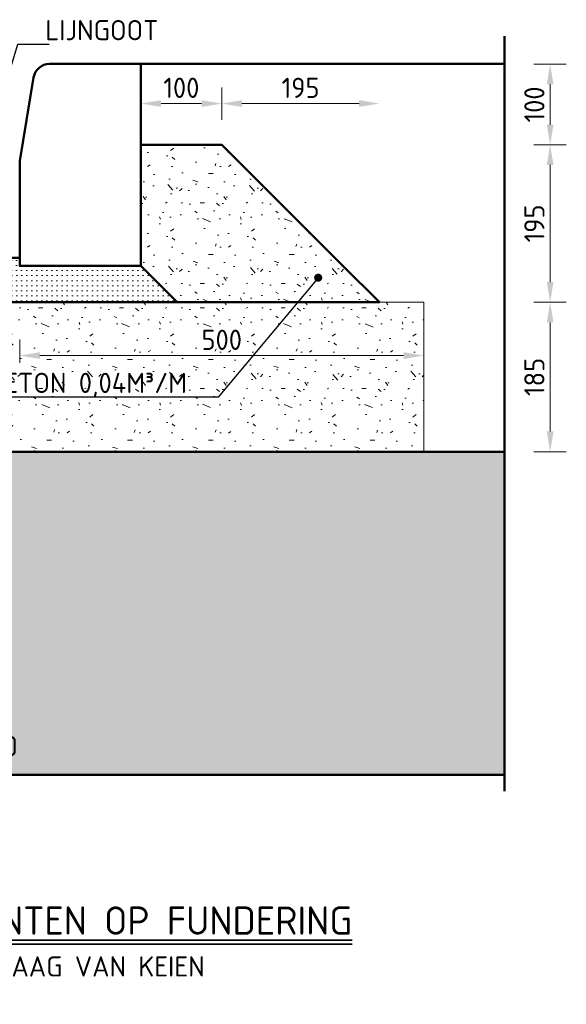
# Model space of a CAD drawing. Header units: metres. Extents: x 92403 to 95147, y 464428 to 465602.
# Tile 253 of 256: x 92608.473 to 92609.149, y 465104.414 to 465105.633. Entities that reach past the tile are written whole.
import ezdxf
from ezdxf import colors
from ezdxf.entities.mleader import LeaderData, LeaderLine
from ezdxf.math import Vec2, Vec3

# ---------------------------------------------------------------- set-up
doc = ezdxf.new("R2010")
doc.units = ezdxf.units.M
doc.linetypes.add('XX-PROJECTGRENS', pattern=[18, 12, -3, 0, -3])
doc.layers.get('0').update_dxf_attribs({"linetype": 'CONTINUOUS'})
doc.layers.get('Defpoints').update_dxf_attribs({"linetype": 'CONTINUOUS'})
for name, color, linetype, lineweight in [('N-WE-GW-GROND_ZAND_CUNETZAND-AD-10', 7, 'CONTINUOUS', 18), ('N-WE-GW-GROND_ZAND_CUNETZAND-WERK-T25', 7, 'CONTINUOUS', 25), ('N-WE-KG-PROJECTGRENS-GD', 7, 'XX-PROJECTGRENS', 50), ('N-WE-VH-KANTOPSLUITING_TROTTOIRBAND_130 150-GD', 210, 'CONTINUOUS', 50), ('N-WE-VH-VERHARDING_ASFALT-GD', 252, 'CONTINUOUS', 50), ('N-WE-VH-VERHARDING_ASFALT-T25', 7, 'CONTINUOUS', 25), ('N-WE-VH-VERHARDING_BETON-AD-10', 252, 'CONTINUOUS', 18), ('N-WE-VH-VERHARDING_BETON_SCHRAAL-GD', 252, 'CONTINUOUS', 50), ('N-WE-VH-VERHARDING_FUNDERING-AD', 252, 'CONTINUOUS', 18), ('N-WE-VH-VERHARDING_FUNDERING-AD-10', 252, 'CONTINUOUS', 18), ('N-WE-VH-VERHARDING_TEGEL-GD', 252, 'CONTINUOUS', 50), ('X-XX-AL-TEKENBLAD_TITELBLOK-T25', 7, 'CONTINUOUS', 25), ('X-XX-AL-TEKENBLAD_TITELBLOK-T35', 50, 'CONTINUOUS', 35), ('X-XX-AL-VERWIJZING_DETAIL-M', 7, 'CONTINUOUS', 18)]:
    doc.layers.add(name, color=color, linetype=linetype, lineweight=lineweight)
doc.styles.add('NLCS-ISO-ANNOTATIVE-T25', font='NLCS-ISO.ttf', dxfattribs={"height": 2.5})
doc.styles.add('NLCS-ISO-M10-T25', font='NLCS-ISO.ttf', dxfattribs={"height": 0.025})
doc.styles.add('NLCS-ISO-M10-T35', font='NLCS-ISO.ttf', dxfattribs={"height": 0.035})
doc.dimstyles.new('NLCS-M10-T25-PIJL_L2_H1', dxfattribs={"dimscale": 0.01, "dimtxt": 2.5, "dimasz": 2.5, "dimexe": 2, "dimexo": 2, "dimgap": 0.7, "dimtad": 1, "dimzin": 0, "dimdsep": 46, "dimtxsty": 'NLCS-ISO-M10-T25', "dimcen": 2.5, "dimdle": 2, "dimclrd": 256, "dimclre": 256, "dimclrt": 7, "dimadec": 1, "dimazin": 0, "dimtfac": 1, "dimtdec": 3, "dimtofl": 0, "dimtmove": 1, "dimatfit": 0, "dimfxl": 2, "dimfxlon": 1, "dimtfillclr": 256, "dimtolj": 1, "dimtzin": 0, "dimlwd": -1, "dimlwe": -1, "dimarcsym": 0})

# ---------------------------------------------------------------- blocks, each defined once
blk = doc.blocks.new('*D645')
at = {"layer": 'Defpoints', "color": 0, "transparency": 16777216}
for p in [(92608.91809352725, 465105.2832430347), (92609.12938281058, 465105.2832430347), (92608.97311423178, 465105.0982430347)]:
    blk.add_point(p, dxfattribs=at)
at = {"layer": 'X-XX-AL-VERWIJZING_DETAIL-M', "transparency": 16777216}
for p, q in [((92609.1093828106, 465105.2832430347), (92609.14938281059, 465105.2832430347)), ((92609.12938281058, 465105.1232430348), (92609.12938281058, 465105.2582430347)), ((92609.1093828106, 465105.0982430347), (92609.14938281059, 465105.0982430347))]:
    blk.add_line(p, q, dxfattribs=at)
for points in [[(92609.12521614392, 465105.2582430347), (92609.13354947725, 465105.2582430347), (92609.12938281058, 465105.2832430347)], [(92609.12521614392, 465105.1232430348), (92609.13354947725, 465105.1232430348), (92609.12938281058, 465105.0982430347)]]:
    blk.add_solid(points, dxfattribs=at)
at = {"layer": 'X-XX-AL-VERWIJZING_DETAIL-M', "color": 7, "transparency": 16777216, "insert": (92609.1098828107, 465105.1907430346), "char_height": 0.025, "attachment_point": 5, "rotation": 90, "style": 'NLCS-ISO-M10-T25'}
blk.add_mtext('\\A1;185', dxfattribs=at)
blk = doc.blocks.new('*D646')
at = {"layer": 'Defpoints', "color": 0, "transparency": 16777216}
for p in [(92608.72309352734, 465105.4782430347), (92609.12938281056, 465105.4782430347), (92608.91809352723, 465105.2832430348)]:
    blk.add_point(p, dxfattribs=at)
at = {"layer": 'X-XX-AL-VERWIJZING_DETAIL-M', "transparency": 16777216}
for p, q in [((92609.10938281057, 465105.4782430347), (92609.14938281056, 465105.4782430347)), ((92609.12938281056, 465105.3082430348), (92609.12938281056, 465105.4532430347)), ((92609.10938281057, 465105.2832430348), (92609.14938281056, 465105.2832430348))]:
    blk.add_line(p, q, dxfattribs=at)
for points in [[(92609.12521614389, 465105.4532430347), (92609.13354947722, 465105.4532430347), (92609.12938281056, 465105.4782430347)], [(92609.12521614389, 465105.3082430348), (92609.13354947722, 465105.3082430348), (92609.12938281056, 465105.2832430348)]]:
    blk.add_solid(points, dxfattribs=at)
at = {"layer": 'X-XX-AL-VERWIJZING_DETAIL-M', "color": 7, "transparency": 16777216, "insert": (92609.10988281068, 465105.3807430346), "char_height": 0.025, "attachment_point": 5, "rotation": 90, "style": 'NLCS-ISO-M10-T25'}
blk.add_mtext('\\A1;195', dxfattribs=at)
blk = doc.blocks.new('*D647')
at = {"layer": 'Defpoints', "color": 0, "transparency": 16777216}
for p in [(92608.77309316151, 465105.5779725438), (92609.12938281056, 465105.5779725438), (92608.7230931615, 465105.4779725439)]:
    blk.add_point(p, dxfattribs=at)
at = {"layer": 'X-XX-AL-VERWIJZING_DETAIL-M', "transparency": 16777216}
for p, q in [((92609.10938281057, 465105.5779725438), (92609.14938281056, 465105.5779725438)), ((92609.12938281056, 465105.5029725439), (92609.12938281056, 465105.5529725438)), ((92609.10938281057, 465105.4779725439), (92609.14938281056, 465105.4779725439))]:
    blk.add_line(p, q, dxfattribs=at)
for points in [[(92609.12521614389, 465105.5529725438), (92609.13354947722, 465105.5529725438), (92609.12938281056, 465105.5779725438)], [(92609.12521614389, 465105.5029725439), (92609.13354947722, 465105.5029725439), (92609.12938281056, 465105.4779725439)]]:
    blk.add_solid(points, dxfattribs=at)
at = {"layer": 'X-XX-AL-VERWIJZING_DETAIL-M', "color": 7, "transparency": 16777216, "insert": (92609.10988281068, 465105.5279725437), "char_height": 0.025, "attachment_point": 5, "rotation": 90, "style": 'NLCS-ISO-M10-T25'}
blk.add_mtext('\\A1;100', dxfattribs=at)
blk = doc.blocks.new('*D648')
at = {"layer": 'Defpoints', "color": 0, "transparency": 16777216}
for p in [(92608.91809352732, 465105.5291103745), (92608.72309352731, 465105.4782430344), (92608.91809352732, 465105.2832430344)]:
    blk.add_point(p, dxfattribs=at)
at = {"layer": 'X-XX-AL-VERWIJZING_DETAIL-M', "transparency": 16777216}
for p, q in [((92608.72309352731, 465105.5091103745), (92608.72309352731, 465105.5491103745)), ((92608.7480935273, 465105.5291103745), (92608.89309352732, 465105.5291103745))]:
    blk.add_line(p, q, dxfattribs=at)
for points in [[(92608.7480935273, 465105.5332770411), (92608.7480935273, 465105.5249437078), (92608.72309352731, 465105.5291103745)], [(92608.89309352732, 465105.5332770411), (92608.89309352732, 465105.5249437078), (92608.91809352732, 465105.5291103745)]]:
    blk.add_solid(points, dxfattribs=at)
at = {"layer": 'X-XX-AL-VERWIJZING_DETAIL-M', "color": 7, "transparency": 16777216, "insert": (92608.82059352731, 465105.5486103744), "char_height": 0.025, "attachment_point": 5, "style": 'NLCS-ISO-M10-T25'}
blk.add_mtext('\\A1;195', dxfattribs=at)
blk = doc.blocks.new('*D650')
at = {"layer": 'Defpoints', "color": 0, "transparency": 16777216}
for p in [(92608.72309352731, 465105.5291103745), (92608.6230935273, 465105.4782430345), (92608.72309352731, 465105.4782430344)]:
    blk.add_point(p, dxfattribs=at)
at = {"layer": 'X-XX-AL-VERWIJZING_DETAIL-M', "transparency": 16777216}
for p, q in [((92608.72309352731, 465105.5091103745), (92608.72309352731, 465105.5491103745)), ((92608.6480935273, 465105.5291103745), (92608.69809352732, 465105.5291103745))]:
    blk.add_line(p, q, dxfattribs=at)
for points in [[(92608.6480935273, 465105.5332770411), (92608.6480935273, 465105.5249437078), (92608.6230935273, 465105.5291103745)], [(92608.69809352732, 465105.5332770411), (92608.69809352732, 465105.5249437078), (92608.72309352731, 465105.5291103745)]]:
    blk.add_solid(points, dxfattribs=at)
at = {"layer": 'X-XX-AL-VERWIJZING_DETAIL-M', "color": 7, "transparency": 16777216, "insert": (92608.67309352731, 465105.5486103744), "char_height": 0.025, "attachment_point": 5, "style": 'NLCS-ISO-M10-T25'}
blk.add_mtext('\\A1;100', dxfattribs=at)
blk = doc.blocks.new('_Dot')
at = {"color": 0, "linetype": 'ByBlock', "lineweight": -2}
blk.add_line((-0.5, 0), (-1, 0), dxfattribs=at)
at = {"color": 0, "linetype": 'ByBlock', "const_width": 0.5}
blk.add_lwpolyline([(-0.25, 0, 1), (0.25, 0, 1)], format="xyb", close=True, dxfattribs=at)
blk = doc.blocks.new('*D825')
at = {"layer": 'Defpoints', "color": 0, "transparency": 16777216}
for p in [(92608.3819507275, 465105.5782430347), (92608.51003606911, 465105.5782430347), (92608.33309352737, 465105.4982430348)]:
    blk.add_point(p, dxfattribs=at)
at = {"layer": 'X-XX-AL-VERWIJZING_DETAIL-M', "transparency": 16777216}
for p, q in [((92608.3819507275, 465105.5232430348), (92608.3819507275, 465105.5532430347)), ((92608.36195072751, 465105.4982430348), (92608.40195072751, 465105.4982430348))]:
    blk.add_line(p, q, dxfattribs=at)
for points in [[(92608.37778406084, 465105.5532430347), (92608.38611739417, 465105.5532430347), (92608.3819507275, 465105.5782430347)], [(92608.37778406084, 465105.5232430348), (92608.38611739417, 465105.5232430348), (92608.3819507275, 465105.4982430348)]]:
    blk.add_solid(points, dxfattribs=at)
at = {"layer": 'X-XX-AL-VERWIJZING_DETAIL-M', "color": 7, "transparency": 16777216, "insert": (92608.36245072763, 465105.5382430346), "char_height": 0.025, "attachment_point": 5, "rotation": 90, "style": 'NLCS-ISO-M10-T25'}
blk.add_mtext('\\A1;B', dxfattribs=at)
blk = doc.blocks.new('*D653')
at = {"layer": 'Defpoints', "color": 0, "transparency": 16777216}
for p in [(92608.97309352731, 465105.217197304), (92608.47309352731, 465105.1882430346), (92608.97309352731, 465105.1882430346)]:
    blk.add_point(p, dxfattribs=at)
at = {"layer": 'X-XX-AL-VERWIJZING_DETAIL-M', "transparency": 16777216}
for p, q in [((92608.47309352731, 465105.2082430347), (92608.47309352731, 465105.237197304)), ((92608.4980935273, 465105.217197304), (92608.94809352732, 465105.217197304))]:
    blk.add_line(p, q, dxfattribs=at)
for points in [[(92608.4980935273, 465105.2213639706), (92608.4980935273, 465105.2130306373), (92608.47309352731, 465105.217197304)], [(92608.94809352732, 465105.2213639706), (92608.94809352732, 465105.2130306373), (92608.97309352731, 465105.217197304)]]:
    blk.add_solid(points, dxfattribs=at)
at = {"layer": 'X-XX-AL-VERWIJZING_DETAIL-M', "color": 7, "transparency": 16777216, "insert": (92608.72309352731, 465105.2366973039), "char_height": 0.025, "attachment_point": 5, "style": 'NLCS-ISO-M10-T25'}
blk.add_mtext('\\A1;500', dxfattribs=at)

msp = doc.modelspace()

# ---------------------------------------------------------------- hatches: boundary and pattern name
at = {"layer": 'N-WE-GW-GROND_ZAND_CUNETZAND-AD-10'}
h = msp.add_hatch(dxfattribs=at)
h.set_pattern_fill('AGW-GROND_ZAND_CUNETZAND', color=256, scale=0.01, pattern_type=2)
h.set_pattern_definition([(0, (2984.625459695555, 6083.342320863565), (0.00625, 0.00625), [0, -0.0125])])
h.paths.add_polyline_path([(92609.07309316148, 465104.6982430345), (92609.07309316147, 465105.0982430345), (92607.98815878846, 465105.0982430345), (92607.77553648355, 465105.0982430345), (92607.77553648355, 465104.6982430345)])
at = {"layer": 'N-WE-VH-VERHARDING_BETON-AD-10'}
h = msp.add_hatch(dxfattribs=at)
h.set_pattern_fill('AVH-BETON_SCHRAAL', color=256, scale=0.01, pattern_type=2)
h.set_pattern_definition([(0, (2984.720459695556, 6083.486320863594), (0, 0.1), [0, -0.1]), (0, (2984.72145969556, 6083.451320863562), (0, 0.1), [0, -0.1]), (0, (2984.724459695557, 6083.505320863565), (0, 0.1), [0, -0.1]), (338.1986, (2984.672459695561, 6083.474320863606), (0.3000000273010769, -0.099999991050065), [0.0107703, -0.5277461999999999]), (216.8699, (2984.682459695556, 6083.470320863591), (0.2999999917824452, 0.2000000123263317), [0.005, -0.495]), (130.6013, (2984.678459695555, 6083.467320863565), (0.5000000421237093, -0.5999999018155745), [0.0092195, -0.9127349]), (206.5651, (2984.645459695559, 6083.455320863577), (-0.09999991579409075, -0.1000001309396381), [0.0022361, -0.2213707]), (326.3099, (2984.643459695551, 6083.454320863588), (0.199999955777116, -0.1000001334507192), [0.0036056, -0.3569496]), (108.4349, (2984.646459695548, 6083.452320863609), (-0.09999984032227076, 0.2000000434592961), [0.003162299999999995, -0.3130654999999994]), (225, (2984.709459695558, 6083.445320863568), (-1.776356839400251e-17, -0.1000000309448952), [0.0042426, -0.1371787]), (0, (2984.706459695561, 6083.4423208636), (0.1, 0.1), [0.006, -0.094]), (135, (2984.712459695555, 6083.4423208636), (-0.1000000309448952, 8.881784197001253e-18), [0.0042426, -0.1371787]), (251.5651, (2984.697459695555, 6083.509320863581), (0.09999984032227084, 0.2000000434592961), [0.003162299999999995, -0.3130654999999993]), (0, (2984.696459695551, 6083.506320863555), (0.1, 0.1), [0.005, -0.095]), (143.1301, (2984.701459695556, 6083.506320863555), (-0.2999999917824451, 0.2000000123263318), [0.005, -0.495]), (213.6901, (2984.644459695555, 6083.51032086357), (0.199999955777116, 0.1000001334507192), [0.003605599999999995, -0.3569495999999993]), (341.5651, (2984.641459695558, 6083.508320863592), (-0.2000000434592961, 0.09999984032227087), [0.006324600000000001, -0.3099032]), (126.8699, (2984.647459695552, 6083.506320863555), (0.2000000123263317, -0.2999999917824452), [0.005, -0.495]), (0, (2984.67345969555, 6083.506320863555), (0, 0.1), [0, -0.1]), (0, (2984.646459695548, 6083.4803208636), (0, 0.1), [0, -0.1]), (0, (2984.674459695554, 6083.443320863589), (0, 0.1), [0, -0.1]), (0, (2984.701459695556, 6083.474320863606), (0, 0.1), [0, -0.1]), (0, (2984.672459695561, 6083.491320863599), (0, 0.1), [0, -0.1]), (0, (2984.650459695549, 6083.494320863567), (0, 0.1), [0, -0.1]), (0, (2984.659459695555, 6083.488320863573), (0, 0.1), [0, -0.1]), (0, (2984.655459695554, 6083.464320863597), (0, 0.1), [0, -0.1]), (0, (2984.631459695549, 6083.468320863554), (0, 0.1), [0, -0.1]), (0, (2984.632459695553, 6083.491320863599), (0, 0.1), [0, -0.1]), (0, (2984.629459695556, 6083.513320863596), (0, 0.1), [0, -0.1]), (0, (2984.660459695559, 6083.517320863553), (0, 0.1), [0, -0.1]), (0, (2984.682459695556, 6083.521320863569), (0, 0.1), [0, -0.1]), (0, (2984.717459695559, 6083.517320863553), (0, 0.1), [0, -0.1]), (0, (2984.693459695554, 6083.486320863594), (0, 0.1), [0, -0.1]), (0, (2984.68345969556, 6083.504320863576), (0, 0.1), [0, -0.1]), (0, (2984.691459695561, 6083.456320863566), (0, 0.1), [0, -0.1]), (0, (2984.661459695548, 6083.451320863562), (0, 0.1), [0, -0.1]), (0, (2984.691459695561, 6083.429320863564), (0, 0.1), [0, -0.1]), (0, (2984.658459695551, 6083.435320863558), (0, 0.1), [0, -0.1]), (0, (2984.626459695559, 6083.432320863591), (0, 0.1), [0, -0.1]), (0, (2984.638459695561, 6083.427320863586), (0, 0.1), [0, -0.1]), (0, (2984.639459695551, 6083.441320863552), (0, 0.1), [0, -0.1]), (0, (2984.706459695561, 6083.425320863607), (0, 0.1), [0, -0.1]), (0, (2984.718459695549, 6083.466320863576), (0, 0.1), [0, -0.1]), (0, (2984.713459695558, 6083.496320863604), (0, 0.1), [0, -0.1]), (0, (2984.667459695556, 6083.42432086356), (0, 0.1), [0, -0.1])])
h.paths.add_polyline_path([(92608.6230935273, 465105.3282430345), (92608.66809352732, 465105.2832430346), (92608.91809352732, 465105.2832430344), (92608.87303354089, 465105.3282430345), (92608.72309352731, 465105.4782430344), (92608.6230935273, 465105.4782430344)])
at = {"layer": 'N-WE-VH-VERHARDING_FUNDERING-AD-10'}
h = msp.add_hatch(dxfattribs=at)
h.set_pattern_fill('AVH-FUNDERING_GRANULAAT', color=256, scale=0.01, pattern_type=2)
h.set_pattern_definition([(0, (2984.720459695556, 6083.456320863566), (0, 0.1), [0, -0.1]), (0, (2984.72145969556, 6083.421320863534), (0, 0.1), [0, -0.1]), (0, (2984.724459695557, 6083.475320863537), (0, 0.1), [0, -0.1]), (338.1986, (2984.672459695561, 6083.444320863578), (0.3000000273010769, -0.099999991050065), [0.0107703, -0.5277461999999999]), (216.8699, (2984.682459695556, 6083.440320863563), (0.2999999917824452, 0.2000000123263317), [0.005, -0.495]), (130.6013, (2984.678459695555, 6083.437320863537), (0.5000000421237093, -0.5999999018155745), [0.0092195, -0.9127349]), (206.5651, (2984.645459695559, 6083.425320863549), (-0.09999991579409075, -0.1000001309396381), [0.0022361, -0.2213707]), (326.3099, (2984.643459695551, 6083.42432086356), (0.199999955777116, -0.1000001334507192), [0.0036056, -0.3569496]), (108.4349, (2984.646459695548, 6083.422320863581), (-0.09999984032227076, 0.2000000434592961), [0.003162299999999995, -0.3130654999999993]), (225, (2984.709459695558, 6083.41532086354), (-1.776356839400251e-17, -0.1000000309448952), [0.0042426, -0.1371787]), (0, (2984.706459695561, 6083.412320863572), (0.1, 0.1), [0.006, -0.094]), (135, (2984.712459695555, 6083.412320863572), (-0.1000000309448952, 8.881784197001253e-18), [0.0042426, -0.1371787]), (251.5651, (2984.697459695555, 6083.479320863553), (0.09999984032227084, 0.2000000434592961), [0.003162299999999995, -0.3130654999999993]), (0, (2984.696459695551, 6083.476320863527), (0.1, 0.1), [0.005, -0.095]), (143.1301, (2984.701459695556, 6083.476320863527), (-0.2999999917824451, 0.2000000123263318), [0.005, -0.495]), (213.6901, (2984.644459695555, 6083.480320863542), (0.199999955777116, 0.1000001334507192), [0.003605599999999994, -0.3569495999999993]), (341.5651, (2984.641459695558, 6083.478320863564), (-0.2000000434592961, 0.09999984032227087), [0.006324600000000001, -0.3099032]), (126.8699, (2984.647459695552, 6083.476320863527), (0.2000000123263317, -0.2999999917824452), [0.005, -0.495]), (0, (2984.67345969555, 6083.476320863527), (0, 0.1), [0, -0.1]), (0, (2984.646459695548, 6083.450320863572), (0, 0.1), [0, -0.1]), (0, (2984.674459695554, 6083.413320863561), (0, 0.1), [0, -0.1]), (0, (2984.701459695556, 6083.444320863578), (0, 0.1), [0, -0.1]), (0, (2984.672459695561, 6083.461320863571), (0, 0.1), [0, -0.1]), (0, (2984.650459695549, 6083.464320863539), (0, 0.1), [0, -0.1]), (0, (2984.659459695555, 6083.458320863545), (0, 0.1), [0, -0.1]), (0, (2984.655459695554, 6083.434320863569), (0, 0.1), [0, -0.1]), (0, (2984.631459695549, 6083.438320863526), (0, 0.1), [0, -0.1]), (0, (2984.632459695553, 6083.461320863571), (0, 0.1), [0, -0.1]), (0, (2984.629459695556, 6083.483320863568), (0, 0.1), [0, -0.1]), (0, (2984.660459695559, 6083.487320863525), (0, 0.1), [0, -0.1]), (0, (2984.682459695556, 6083.491320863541), (0, 0.1), [0, -0.1]), (0, (2984.717459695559, 6083.487320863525), (0, 0.1), [0, -0.1]), (0, (2984.693459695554, 6083.456320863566), (0, 0.1), [0, -0.1]), (0, (2984.68345969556, 6083.474320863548), (0, 0.1), [0, -0.1]), (0, (2984.691459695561, 6083.426320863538), (0, 0.1), [0, -0.1]), (0, (2984.661459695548, 6083.421320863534), (0, 0.1), [0, -0.1]), (0, (2984.691459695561, 6083.399320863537), (0, 0.1), [0, -0.1]), (0, (2984.658459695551, 6083.405320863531), (0, 0.1), [0, -0.1]), (0, (2984.626459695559, 6083.402320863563), (0, 0.1), [0, -0.1]), (0, (2984.638459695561, 6083.397320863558), (0, 0.1), [0, -0.1]), (0, (2984.639459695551, 6083.411320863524), (0, 0.1), [0, -0.1]), (0, (2984.706459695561, 6083.395320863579), (0, 0.1), [0, -0.1]), (0, (2984.718459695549, 6083.436320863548), (0, 0.1), [0, -0.1]), (0, (2984.713459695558, 6083.466320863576), (0, 0.1), [0, -0.1]), (0, (2984.667459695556, 6083.394320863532), (0, 0.1), [0, -0.1])])
h.paths.add_polyline_path([(92608.97311423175, 465105.0982430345), (92608.97311423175, 465105.2832430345), (92608.3355935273, 465105.2832430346), (92608.33292932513, 465105.3482430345), (92607.77554046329, 465105.3482430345), (92607.77553648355, 465105.0982430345)])
h = msp.add_hatch(dxfattribs=at)
h.set_pattern_fill('AVH-FUNDERING_ZANDCEMENTSTAB', color=256, scale=0.01, pattern_type=2)
h.set_pattern_definition([(0, (2984.625459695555, 6083.422320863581), (0.03125, 0.00625), [0, -0.00625])])
h.paths.add_polyline_path([(92608.3355935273, 465105.3382430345), (92608.3355935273, 465105.2832430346), (92608.66809352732, 465105.2832430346), (92608.6230935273, 465105.3282430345), (92608.47309352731, 465105.3282430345), (92608.4705935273, 465105.3382430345)])
h.paths.add_polyline_path([(92608.47309352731, 465105.3282430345), (92608.47309352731, 465105.3382430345), (92608.4705935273, 465105.3382430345)], flags=16)

# ---------------------------------------------------------------- linework, layer by layer
at = {"layer": 'N-WE-KG-PROJECTGRENS-GD'}
msp.add_line((92609.07309316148, 465104.6779724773), (92609.07309316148, 465105.6126447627), dxfattribs=at)
at = {"layer": 'N-WE-VH-KANTOPSLUITING_TROTTOIRBAND_130 150-GD'}
msp.add_lwpolyline([(92608.47309352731, 465105.3282430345), (92608.47309352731, 465105.4582430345), (92608.49030819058, 465105.5615310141, -0.3666293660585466), (92608.51003606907, 465105.5782430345), (92608.6230935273, 465105.5782430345), (92608.6230935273, 465105.3282430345)], format="xyb", close=True, dxfattribs=at)
at = {"layer": 'N-WE-VH-VERHARDING_ASFALT-GD'}
msp.add_lwpolyline([(92607.77553648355, 465104.6982430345), (92609.07309316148, 465104.6982430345)], dxfattribs=at)
at = {"layer": 'N-WE-VH-VERHARDING_BETON_SCHRAAL-GD'}
for points in [[(92608.6230935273, 465105.4782430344), (92608.6230935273, 465105.3282430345), (92608.6680935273, 465105.2832430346), (92608.91809352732, 465105.2832430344), (92608.87303354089, 465105.3282430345), (92608.72309352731, 465105.4782430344), (92608.6230935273, 465105.4782430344)], [(92608.6680935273, 465105.2832430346), (92608.3355935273, 465105.2832430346), (92608.33559352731, 465105.3382430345), (92608.47309352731, 465105.3382430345), (92608.47309352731, 465105.3282430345), (92608.6230935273, 465105.3282430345), (92608.66809352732, 465105.2832430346)], [(92609.07309316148, 465105.0982430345), (92607.98815878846, 465105.0982430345), (92607.77553648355, 465105.0982430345)]]:
    msp.add_lwpolyline(points, dxfattribs=at)
at = {"layer": 'N-WE-VH-VERHARDING_FUNDERING-AD', "flags": 128}
msp.add_lwpolyline([(92608.97311423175, 465105.0982430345), (92608.97311423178, 465105.2832430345), (92608.87303354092, 465105.2832430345)], dxfattribs=at)
at = {"layer": 'N-WE-VH-VERHARDING_TEGEL-GD', "flags": 128}
msp.add_lwpolyline([(92608.6230935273, 465105.5782430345), (92609.07309316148, 465105.5782430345)], dxfattribs=at)
at = {"layer": 'X-XX-AL-TEKENBLAD_TITELBLOK-T35'}
for p, q in [((92607.82206529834, 465104.4935627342), (92608.88431435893, 465104.4935627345)), ((92607.82206529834, 465104.4885627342), (92608.88431435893, 465104.4885627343))]:
    msp.add_line(p, q, dxfattribs=at)

# ---------------------------------------------------------------- texts
at = {"layer": 'N-WE-GW-GROND_ZAND_CUNETZAND-WERK-T25', "insert": (92608.38944769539, 465104.7213125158), "char_height": 0.025, "attachment_point": 7, "style": 'NLCS-ISO-ANNOTATIVE-T25'}
msp.add_mtext('ZAND', dxfattribs=at)
at = {"layer": 'X-XX-AL-TEKENBLAD_TITELBLOK-T25', "insert": (92607.82206529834, 465104.4069109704), "char_height": 0.025, "attachment_point": 7, "style": 'NLCS-ISO-M10-T25'}
msp.add_mtext('LAAG PROFIEL MET LIJNGOOT INCL. GOOTLAAG VAN KEIEN\\PSCHAAL 1:10', dxfattribs=at)
at = {"layer": 'X-XX-AL-TEKENBLAD_TITELBLOK-T35', "insert": (92607.82206529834, 465104.5003376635), "char_height": 0.035, "width": 1.298086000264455, "attachment_point": 7, "style": 'NLCS-ISO-M10-T35'}
msp.add_mtext('TROTTOIRBAND LANGS ELEMENTEN OP FUNDERING', dxfattribs=at)

# ---------------------------------------------------------------- dimensions: what is measured, and where the dimension line sits
at = {"layer": 'X-XX-AL-VERWIJZING_DETAIL-M'}
dim = msp.add_linear_dim(base=(92608.3819507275, 465105.5782430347), p1=(92608.33309352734, 465105.4982430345), p2=(92608.51003606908, 465105.5782430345), angle=90, text='B', dimstyle='NLCS-M10-T25-PIJL_L2_H1', override={"dimdec": 0, "dimlfac": 1000, "dimse2": 1}, dxfattribs=at)
dim.commit()
dim.dimension.update_dxf_attribs({"geometry": '*D825', "text_midpoint": (92608.36245072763, 465105.5382430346)})
for base, p1, p2, picture, middle in [((92609.12938281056, 465105.5779725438), (92608.72309316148, 465105.4779725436), (92608.77309316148, 465105.5779725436), '*D647', (92609.10988281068, 465105.5279725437)), ((92609.12938281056, 465105.4782430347), (92608.9180935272, 465105.2832430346), (92608.72309352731, 465105.4782430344), '*D646', (92609.10988281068, 465105.3807430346)), ((92609.12938281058, 465105.2832430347), (92608.97311423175, 465105.0982430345), (92608.91809352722, 465105.2832430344), '*D645', (92609.1098828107, 465105.1907430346))]:
    dim = msp.add_linear_dim(base=base, p1=p1, p2=p2, angle=90, dimstyle='NLCS-M10-T25-PIJL_L2_H1', override={"dimdec": 0, "dimlfac": 1000}, dxfattribs=at)
    dim.commit()
    dim.dimension.update_dxf_attribs({"geometry": picture, "text_midpoint": middle})
for base, p1, p2, override, picture, middle in [((92608.72309352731, 465105.5291103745), (92608.6230935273, 465105.4782430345), (92608.72309352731, 465105.4782430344), {"dimdec": 0, "dimlfac": 1000, "dimse1": 1}, '*D650', (92608.67309352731, 465105.5486103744)), ((92608.91809352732, 465105.5291103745), (92608.72309352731, 465105.4782430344), (92608.91809352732, 465105.2832430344), {"dimdec": 0, "dimlfac": 1000, "dimse2": 1}, '*D648', (92608.82059352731, 465105.5486103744)), ((92608.97309352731, 465105.217197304), (92608.47309352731, 465105.1882430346), (92608.97309352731, 465105.1882430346), {"dimdec": 0, "dimlfac": 1000, "dimse2": 1}, '*D653', (92608.72309352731, 465105.2366973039))]:
    dim = msp.add_linear_dim(base=base, p1=p1, p2=p2, dimstyle='NLCS-M10-T25-PIJL_L2_H1', override=override, dxfattribs=at)
    dim.commit()
    dim.dimension.update_dxf_attribs({"geometry": picture, "text_midpoint": middle})

# ---------------------------------------------------------------- leaders
at = {"layer": 'N-WE-VH-VERHARDING_ASFALT-T25', "linetype": 'ByBlock'}
ml = msp.add_multileader_mtext('Standard', dxfattribs=at)
ml.set_content('LIJNGOOT', color=7, style='NLCS-ISO-M10-T25')
ml.set_leader_properties(color=256, lineweight=-1)
ml.set_arrow_properties(name='DOT')
ml.build(insert=Vec2(0, 0))
ml.multileader.update_dxf_attribs({"text_left_attachment_type": 5, "text_right_attachment_type": 5, "dogleg_length": 2.5, "arrow_head_size": 0.01, "scale": 0.01})
ctx = ml.context
ctx.base_point, ctx.scale, ctx.char_height, ctx.arrow_head_size, ctx.landing_gap_size, ctx.plane_origin = Vec3(92608.49577379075, 465105.602480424), 0.01, 0.025, 0.01, 0.009000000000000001, Vec3(92608.39582277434, 465105.4882430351)
ctx.left_attachment, ctx.right_attachment = 5, 5
notes = []
notes.append((ctx, [(1, (1, 1, 0), (92608.47077379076, 465105.602480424), (1, 0), 0.025, [(0, [(92608.4363435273, 465105.4882430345)], 0, [])])]))
ctx.mtext.insert, ctx.mtext.width, ctx.mtext.flow_direction = Vec3(92608.50477379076, 465105.632480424), 0.4769774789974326, 5
ml = msp.add_multileader_mtext('Standard', dxfattribs=at)
ml.set_content('\\A1;SCHRAAL BETON 0,04M³/M', color=7, style='NLCS-ISO-M10-T25')
ml.set_leader_properties(color=256, lineweight=-1)
ml.set_arrow_properties(name='DOT')
ml.build(insert=Vec2(0, 0))
ml.multileader.update_dxf_attribs({"text_left_attachment_type": 5, "text_right_attachment_type": 5, "dogleg_length": 2.5, "arrow_head_size": 0.01, "scale": 0.01})
ctx = ml.context
ctx.base_point, ctx.scale, ctx.char_height, ctx.arrow_head_size, ctx.landing_gap_size, ctx.plane_origin = Vec3(92608.27323472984, 465105.1658873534), 0.01, 0.025, 0.01, 0.009000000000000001, Vec3(92608.84008300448, 465105.3235080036)
ctx.left_attachment, ctx.right_attachment = 5, 5
notes.append((ctx, [(1, (1, 1, 0), (92608.71873472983, 465105.1658873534), (-1, 0), 0.025, [(0, [(92608.84241243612, 465105.3135741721)], 0, [])])]))
ctx.mtext.insert, ctx.mtext.flow_direction = Vec3(92608.28223472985, 465105.1958873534), 5
for ctx, leaders in notes:
    for number, flags, end, landing, length, lines in leaders:
        leader = LeaderData()
        leader.index, (leader.has_last_leader_line, leader.has_dogleg_vector, leader.attachment_direction) = number, flags
        leader.last_leader_point, leader.dogleg_vector, leader.dogleg_length = Vec3(end), Vec3(landing), length
        for number, points, colour, breaks in lines:
            line = LeaderLine()
            line.index, line.vertices, line.color, line.breaks = number, Vec3.list(points), colors.encode_raw_color(colour), breaks
            leader.lines.append(line)
        ctx.leaders.append(leader)

doc.saveas('drawing.dxf')
